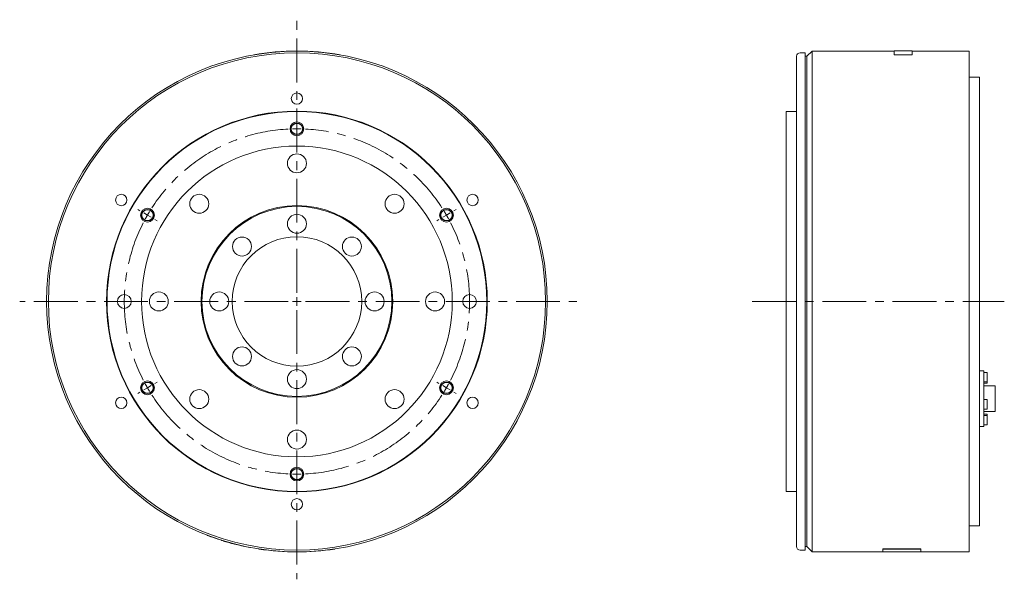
# Model space of a CAD drawing. Header units: millimetres. Extents: x 98 to 1416, y 60 to 1102.
# Tile 2 of 3: x 846 to 1416, y 420 to 744. Entities that reach past the tile are written whole.
import ezdxf

# ---------------------------------------------------------------- set-up
doc = ezdxf.new("R2010")
doc.units = ezdxf.units.MM
doc.header["$LTSCALE"] = 2
doc.linetypes.add('CENTERX2', pattern=[20.32, 12.7, -2.54, 2.54, -2.54])

# ---------------------------------------------------------------- blocks, each defined once
blk = doc.blocks.new('SW_CENTERMARKSYMBOL_0')
at = {"color": 6, "linetype": 'CENTERX2', "lineweight": 0}
for p, q in [((0, 5), (0, 163.21)), ((0, 105), (0, 106.5)), ((0, 100), (0, 102.5)), ((0, 100), (0, 97.5)), ((0, 95), (0, 93.5)), ((-90.93, 52.5), (-92.23, 53.25)), ((90.93, 52.5), (92.23, 53.25)), ((-86.6, 50), (-88.77, 51.25)), ((-86.6, 50), (-84.44, 48.75)), ((-82.27, 47.5), (-80.97, 46.75)), ((82.27, 47.5), (80.97, 46.75)), ((86.6, 50), (84.44, 48.75)), ((86.6, 50), (88.77, 51.25)), ((-5, 0), (-160.6, 0)), ((0, 0), (-2.5, 0)), ((0, 0), (0, 2.5)), ((0, 0), (0, -2.5)), ((0, 0), (2.5, 0)), ((5, 0), (162.16, 0)), ((0, -5), (0, -160.95)), ((-86.6, -50), (-88.77, -51.25)), ((-86.6, -50), (-84.44, -48.75)), ((-82.27, -47.5), (-80.97, -46.75)), ((82.27, -47.5), (80.97, -46.75)), ((86.6, -50), (84.44, -48.75)), ((86.6, -50), (88.77, -51.25)), ((-90.93, -52.5), (-92.23, -53.25)), ((90.93, -52.5), (92.23, -53.25)), ((0, -95), (0, -93.5)), ((0, -100), (0, -97.5)), ((0, -100), (0, -102.5)), ((0, -105), (0, -106.5))]:
    blk.add_line(p, q, dxfattribs=at)
for start, end in [(92.8648, 147.1352), (90, 91.4324), (88.5676, 90), (32.8648, 87.1352), (148.5676, 150), (30, 31.4324), (150, 151.4324), (28.5676, 30), (152.8648, 207.1352), (332.8648, 27.1352), (208.5676, 210), (210, 211.4324), (328.5676, 330), (330, 331.4324), (212.8648, 267.1352), (272.8648, 327.1352), (268.5676, 270), (270, 271.4324)]:
    blk.add_arc((0, 0), 100, start, end, dxfattribs=at)

msp = doc.modelspace()

# ---------------------------------------------------------------- linework, layer by layer
at = {"color": 7, "linetype": 'Continuous', "lineweight": 15}
for p, q in [((1301.13, 724.62), (1298.13, 724.62)), ((1301.13, 724.62), (1301.13, 436.62)), ((1305.13, 725.62), (1302.13, 722.62)), ((1352.63, 725.62), (1305.13, 725.62)), ((1305.13, 725.62), (1305.13, 435.62)), ((1363.13, 725.72), (1352.63, 725.72)), ((1352.63, 725.72), (1352.63, 723.55)), ((1363.13, 723.55), (1363.13, 725.72)), ((1396.13, 725.62), (1363.13, 725.62)), ((1396.13, 725.62), (1396.13, 435.62)), ((981.72, 723.45), (981.7, 723.55)), ((1031.72, 723.45), (1031.74, 723.55)), ((1296.13, 580.62), (1296.13, 722.62)), ((1302.13, 722.62), (1301.13, 722.62)), ((1302.13, 722.62), (1302.13, 438.62)), ((1352.63, 723.55), (1363.13, 723.55)), ((1352.63, 723.45), (1352.63, 723.55)), ((1352.63, 723.45), (1363.13, 723.45)), ((1363.13, 723.45), (1363.13, 723.55)), ((1402.13, 710.62), (1396.13, 710.62)), ((1402.13, 710.62), (1402.13, 450.62)), ((1296.13, 690.62), (1290.13, 690.62)), ((1290.13, 690.62), (1290.13, 470.62)), ((1296.13, 438.62), (1296.13, 580.62)), ((1404.53, 540.4), (1402.13, 540.4)), ((1404.53, 540.4), (1404.53, 538.65)), ((1406.53, 539.55), (1404.53, 539.55)), ((1404.53, 538.65), (1404.53, 522.71)), ((1406.53, 539.55), (1406.53, 534.05)), ((1404.53, 534.05), (1406.53, 534.05)), ((1404.53, 533.37), (1406.53, 533.37)), ((1411.23, 531.73), (1404.53, 531.73)), ((1406.53, 534.05), (1406.53, 533.37)), ((1411.23, 531.73), (1411.23, 516.93)), ((1406.53, 523.74), (1404.53, 523.74)), ((1404.53, 522.71), (1404.53, 517.93)), ((1406.53, 523.74), (1406.53, 518.24)), ((1404.53, 518.24), (1406.53, 518.24)), ((1404.53, 517.93), (1404.53, 508.73)), ((1404.53, 516.93), (1411.23, 516.93)), ((1406.53, 515.29), (1404.53, 515.29)), ((1406.53, 514.61), (1404.53, 514.61)), ((1406.53, 515.29), (1406.53, 514.61)), ((1406.53, 514.61), (1406.53, 509.11)), ((1402.13, 508.26), (1404.53, 508.26)), ((1404.53, 509.11), (1406.53, 509.11)), ((1404.53, 508.73), (1404.53, 508.26)), ((1290.13, 470.62), (1296.13, 470.62)), ((1396.13, 450.62), (1402.13, 450.62)), ((984.72, 437.3), (984.71, 437.2)), ((1028.72, 437.3), (1028.74, 437.2)), ((1298.13, 436.62), (1301.13, 436.62)), ((1301.13, 438.62), (1302.13, 438.62)), ((1302.13, 438.62), (1305.13, 435.62)), ((1305.13, 435.62), (1346.13, 435.62)), ((1346.13, 437.3), (1368.13, 437.3)), ((1346.13, 437.3), (1346.13, 437.2)), ((1346.13, 437.2), (1368.13, 437.2)), ((1346.13, 435.52), (1346.13, 437.2)), ((1346.13, 435.52), (1368.13, 435.52)), ((1368.13, 437.3), (1368.13, 437.2)), ((1368.13, 437.2), (1368.13, 435.52)), ((1368.13, 435.62), (1396.13, 435.62))]:
    msp.add_line(p, q, dxfattribs=at)
at = {"color": 6, "linetype": 'CENTERX2', "lineweight": 0}
msp.add_line((1270.45, 580.62), (1416.46, 580.62), dxfattribs=at)
at = {"color": 7, "linetype": 'Continuous', "lineweight": 15}
for centre, radius in [((1006.72, 580.62), 145), ((1006.72, 580.62), 144), ((1006.72, 698.12), 3.3), ((1006.72, 580.62), 110.25), ((1006.72, 580.62), 110), ((1006.72, 580.62), 90), ((1006.72, 660.62), 5.5), ((904.96, 639.37), 3.3), ((950.15, 637.19), 5.5), ((1063.29, 637.19), 5.5), ((1108.48, 639.37), 3.3), ((1006.72, 580.62), 55.5), ((1006.72, 580.62), 55), ((1006.72, 625.62), 5.5), ((1006.72, 580.62), 37.5), ((974.9, 612.44), 5.5), ((1038.54, 612.44), 5.5), ((906.72, 580.62), 4), ((926.72, 580.62), 5.5), ((961.72, 580.62), 5.5), ((1051.72, 580.62), 5.5), ((1086.72, 580.62), 5.5), ((1106.72, 580.62), 4), ((974.9, 548.8), 5.5), ((1038.54, 548.8), 5.5), ((1006.72, 535.62), 5.5), ((904.96, 521.87), 3.3), ((950.15, 524.05), 5.5), ((1063.29, 524.05), 5.5), ((1108.48, 521.87), 3.3), ((1006.72, 500.62), 5.5), ((1006.72, 463.12), 3.3)]:
    msp.add_circle(centre, radius, dxfattribs=at)
at = {"color": 6, "linetype": 'Continuous', "lineweight": 15}
for centre in [(1006.72, 680.62), (920.12, 630.62), (1093.32, 630.62), (920.12, 530.62), (1093.32, 530.62), (1006.72, 480.62)]:
    msp.add_circle(centre, 4, dxfattribs=at)
for centre in [(1006.72, 680.62), (920.12, 630.62), (1093.32, 630.62), (920.12, 530.62), (1093.32, 530.62), (1006.72, 480.62)]:
    msp.add_circle(centre, 3.33)
at = {"color": 7, "linetype": 'Continuous', "lineweight": 15}
for centre, radius, start, end in [((1006.72, 580.62), 145.1, 80.0718, 99.9282), ((1298.13, 722.62), 2, 90, 180), ((1006.72, 580.62), 145.1, 249.06, 252.4009), ((1006.72, 580.62), 145.1, 255.9675, 259.1967), ((1006.72, 580.62), 145.1, 261.2731, 278.7269), ((1298.13, 438.62), 2, 180, 270)]:
    msp.add_arc(centre, radius, start, end, dxfattribs=at)
for points, knots in [([(954.71, 445.16), (954.7, 445.17), (954.67, 445.18), (954.72, 445.16), (954.82, 445.12), (954.86, 445.1)], [0, 0, 0, 0, 0.194108, 0.596751, 1, 1, 1, 1]), ([(962.85, 442.31), (962.96, 442.28), (963.09, 442.24), (963.3, 442.17), (963.37, 442.15), (963.52, 442.1), (963.59, 442.08), (963.83, 442.01), (963.99, 441.95), (964.26, 441.87), (964.34, 441.85), (964.53, 441.79), (964.62, 441.76), (964.9, 441.68), (965.1, 441.62), (965.4, 441.53), (965.5, 441.5), (965.7, 441.44), (965.81, 441.41), (966.33, 441.26), (966.75, 441.13), (967.39, 440.95), (967.61, 440.89), (967.93, 440.8), (968.03, 440.77), (968.24, 440.72), (968.35, 440.69), (968.66, 440.6), (968.87, 440.54), (969.17, 440.46), (969.27, 440.44), (969.46, 440.39), (969.56, 440.36), (969.85, 440.28), (970.03, 440.24), (970.3, 440.17), (970.38, 440.15), (970.55, 440.1), (970.63, 440.08), (971.03, 439.98), (971.31, 439.91), (971.54, 439.85)], [0, 0, 0, 0, 0.0625, 0.0625, 0.09375, 0.09375, 0.125, 0.125, 0.1875, 0.1875, 0.21875, 0.21875, 0.25, 0.25, 0.3125, 0.3125, 0.34375, 0.34375, 0.375, 0.375, 0.5, 0.5, 0.5625, 0.5625, 0.59375, 0.59375, 0.625, 0.625, 0.6875, 0.6875, 0.71875, 0.71875, 0.75, 0.75, 0.8125, 0.8125, 0.84375, 0.84375, 0.875, 0.875, 1, 1, 1, 1]), ([(979.52, 438.09), (979.57, 438.08), (979.67, 438.06), (979.72, 438.06), (979.69, 438.06), (979.68, 438.06)], [0, 0, 0, 0, 0.395225, 0.791037, 1, 1, 1, 1])]:
    msp.add_open_spline(points, degree=3, knots=knots, dxfattribs=at)

# ---------------------------------------------------------------- block references
at = {"color": 7, "linetype": 'Continuous', "lineweight": 0}
msp.add_blockref('SW_CENTERMARKSYMBOL_0', (1006.72, 580.62), dxfattribs=at)

doc.saveas('drawing.dxf')
